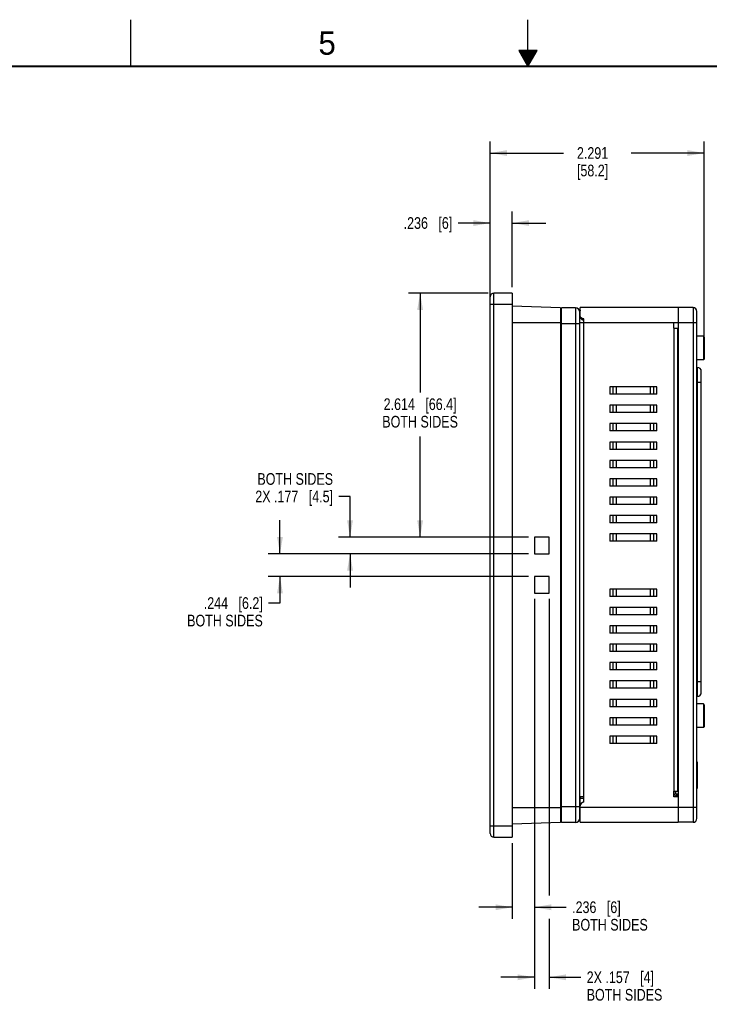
# Model space of a CAD drawing. Header units: inches. Extents: x 0 to 34, y 0 to 22.
# Tile 3 of 17: x 11.6 to 18.9, y 11.5 to 22. Entities that reach past the tile are written whole.
import ezdxf

# ---------------------------------------------------------------- set-up
doc = ezdxf.new("R2010")
doc.units = ezdxf.units.IN
doc.header["$LTSCALE"] = 1.87
doc.header["$MEASUREMENT"] = 0
doc.layers.get('0').update_dxf_attribs({"linetype": 'CONTINUOUS'})
doc.layers.add('DIMENSIONS', color=7, linetype='CONTINUOUS')
doc.styles.get("Standard").update_dxf_attribs({"font": 'txt', "width": 0.8})
doc.styles.add('TEXTSTYLE_2', font='txt')
doc.dimstyles.new('DIMSTYLE_2', dxfattribs={"dimtxt": 0.125, "dimasz": 0.18, "dimexe": 0.18, "dimexo": 0.0625, "dimgap": 0.09, "dimtad": 0, "dimtih": 1, "dimtoh": 1, "dimdec": 3, "dimzin": 4, "dimdsep": 46, "dimtxsty": 'STANDARD', "dimblk": '_FILLED', "dimblk1": '_FILLED', "dimblk2": '_FILLED', "dimcen": 0.09, "dimadec": 0, "dimazin": 0, "dimtp": 0.01, "dimtm": 0.01, "dimtfac": 1, "dimtdec": 3, "dimtofl": 0, "dimtmove": 0, "dimatfit": 3, "dimldrblk": '_FILLED', "dimfxl": 1, "dimtolj": 1, "dimtzin": 4, "dimarcsym": 0})

# ---------------------------------------------------------------- blocks, each defined once
blk = doc.blocks.new('_FILLED')
at = {"color": 0, "linetype": 'BYBLOCK'}
blk.add_solid([(0, 0), (-1, 0.174), (-1, -0.174)], dxfattribs=at)
blk = doc.blocks.new('*D8')
at = {"layer": 'DIMENSIONS', "color": 2, "linetype": 'CONTINUOUS'}
for p, q in [((16.596, 19.016), (16.596, 20.697)), ((18.888, 18.546), (18.888, 20.697)), ((16.596, 20.572), (17.38, 20.572)), ((18.888, 20.572), (18.105, 20.572))]:
    blk.add_line(p, q, dxfattribs=at)
at = {"layer": 'DIMENSIONS', "color": 2, "linetype": 'CONTINUOUS', "xscale": 0.18, "yscale": 0.18, "zscale": 0.18, "rotation": 180}
blk.add_blockref('_FILLED', (16.596, 20.572), dxfattribs=at)
at = {"layer": 'DIMENSIONS', "color": 2, "linetype": 'CONTINUOUS', "xscale": 0.18, "yscale": 0.18, "zscale": 0.18}
blk.add_blockref('_FILLED', (18.888, 20.572), dxfattribs=at)
at = {"layer": 'DIMENSIONS', "color": 2, "linetype": 'CONTINUOUS', "insert": (17.692, 20.635), "char_height": 0.125, "width": 0.6, "attachment_point": 2, "line_spacing_factor": 0.9}
blk.add_mtext('2.291\\P[58.2]', dxfattribs=at)
blk = doc.blocks.new('*D9')
at = {"layer": 'DIMENSIONS', "color": 2, "linetype": 'CONTINUOUS'}
for p, q in [((16.573, 19.072), (15.721, 19.072)), ((15.846, 19.072), (15.846, 18.007)), ((15.846, 16.458), (15.846, 17.538)), ((17.006, 16.458), (15.721, 16.458))]:
    blk.add_line(p, q, dxfattribs=at)
at = {"layer": 'DIMENSIONS', "color": 2, "linetype": 'CONTINUOUS', "xscale": 0.18, "yscale": 0.18, "zscale": 0.18}
for p, rotation in [((15.846, 19.072), 90), ((15.846, 16.458), 270)]:
    blk.add_blockref('_FILLED', p, dxfattribs=dict(at, rotation=rotation))
at = {"layer": 'DIMENSIONS', "color": 2, "linetype": 'CONTINUOUS', "insert": (15.846, 17.945), "char_height": 0.125, "width": 1.225, "attachment_point": 2, "line_spacing_factor": 0.9}
blk.add_mtext('2.614{\\Ftxt.shx;\\W1.000000;\\H0.125000; }[66.4]\\PBOTH SIDES', dxfattribs=at)
blk = doc.blocks.new('*D10')
at = {"layer": 'DIMENSIONS', "color": 2, "linetype": 'CONTINUOUS'}
for p, q in [((15.096, 16.894), (14.977, 16.894)), ((15.096, 16.458), (15.096, 16.894)), ((17.006, 16.458), (14.971, 16.458)), ((17.006, 16.281), (14.971, 16.281)), ((15.096, 16.281), (15.096, 15.921))]:
    blk.add_line(p, q, dxfattribs=at)
at = {"layer": 'DIMENSIONS', "color": 2, "linetype": 'CONTINUOUS', "xscale": 0.18, "yscale": 0.18, "zscale": 0.18}
for p, rotation in [((15.096, 16.458), 270), ((15.096, 16.281), 90)]:
    blk.add_blockref('_FILLED', p, dxfattribs=dict(at, rotation=rotation))
at = {"layer": 'DIMENSIONS', "color": 2, "linetype": 'CONTINUOUS', "insert": (14.914, 17.144), "char_height": 0.125, "width": 1.325, "attachment_point": 3, "line_spacing_factor": 0.9}
blk.add_mtext('BOTH SIDES\\P2X .177{\\Ftxt.shx;\\W1.000000;\\H0.125000; }[4.5]', dxfattribs=at)
blk = doc.blocks.new('*D11')
at = {"layer": 'DIMENSIONS', "color": 2, "linetype": 'CONTINUOUS'}
for p, q in [((14.346, 16.281), (14.346, 16.641)), ((17.006, 16.281), (14.221, 16.281)), ((17.006, 16.037), (14.221, 16.037)), ((14.346, 16.037), (14.346, 15.752)), ((14.346, 15.752), (14.224, 15.752))]:
    blk.add_line(p, q, dxfattribs=at)
at = {"layer": 'DIMENSIONS', "color": 2, "linetype": 'CONTINUOUS', "xscale": 0.18, "yscale": 0.18, "zscale": 0.18}
for p, rotation in [((14.346, 16.281), 270), ((14.346, 16.037), 90)]:
    blk.add_blockref('_FILLED', p, dxfattribs=dict(at, rotation=rotation))
at = {"layer": 'DIMENSIONS', "color": 2, "linetype": 'CONTINUOUS', "insert": (14.162, 15.815), "char_height": 0.125, "width": 1.025, "attachment_point": 3, "line_spacing_factor": 0.9}
blk.add_mtext('.244{\\Ftxt.shx;\\W1.000000;\\H0.125000; }[6.2]\\PBOTH SIDES', dxfattribs=at)
blk = doc.blocks.new('*D12')
at = {"layer": 'DIMENSIONS', "color": 2, "linetype": 'CONTINUOUS'}
for p, q in [((17.069, 15.797), (17.069, 12.37)), ((16.833, 13.183), (16.833, 12.37)), ((16.833, 12.495), (16.473, 12.495)), ((17.069, 12.495), (17.41, 12.495))]:
    blk.add_line(p, q, dxfattribs=at)
at = {"layer": 'DIMENSIONS', "color": 2, "linetype": 'CONTINUOUS', "xscale": 0.18, "yscale": 0.18, "zscale": 0.18}
blk.add_blockref('_FILLED', (16.833, 12.495), dxfattribs=at)
at = {"layer": 'DIMENSIONS', "color": 2, "linetype": 'CONTINUOUS', "xscale": 0.18, "yscale": 0.18, "zscale": 0.18, "rotation": 180}
blk.add_blockref('_FILLED', (17.069, 12.495), dxfattribs=at)
at = {"layer": 'DIMENSIONS', "color": 2, "linetype": 'CONTINUOUS', "insert": (17.473, 12.558), "char_height": 0.125, "width": 1, "attachment_point": 1, "line_spacing_factor": 0.9}
blk.add_mtext('.236{\\Ftxt.shx;\\W1.000000;\\H0.125000; }[6]\\PBOTH SIDES', dxfattribs=at)
blk = doc.blocks.new('*D13')
at = {"layer": 'DIMENSIONS', "color": 2, "linetype": 'CONTINUOUS'}
for p, q in [((17.069, 15.797), (17.069, 11.62)), ((17.226, 15.797), (17.226, 12.62)), ((17.226, 12.37), (17.226, 11.62)), ((17.069, 11.745), (16.709, 11.745)), ((17.226, 11.745), (17.566, 11.745))]:
    blk.add_line(p, q, dxfattribs=at)
at = {"layer": 'DIMENSIONS', "color": 2, "linetype": 'CONTINUOUS', "xscale": 0.18, "yscale": 0.18, "zscale": 0.18}
blk.add_blockref('_FILLED', (17.069, 11.745), dxfattribs=at)
at = {"layer": 'DIMENSIONS', "color": 2, "linetype": 'CONTINUOUS', "xscale": 0.18, "yscale": 0.18, "zscale": 0.18, "rotation": 180}
blk.add_blockref('_FILLED', (17.226, 11.745), dxfattribs=at)
at = {"layer": 'DIMENSIONS', "color": 2, "linetype": 'CONTINUOUS', "insert": (17.629, 11.808), "char_height": 0.125, "width": 1.125, "attachment_point": 1, "line_spacing_factor": 0.9}
blk.add_mtext('2X .157{\\Ftxt.shx;\\W1.000000;\\H0.125000; }[4]\\PBOTH SIDES', dxfattribs=at)
blk = doc.blocks.new('*D14')
at = {"layer": 'DIMENSIONS', "color": 2, "linetype": 'CONTINUOUS'}
for p, q in [((16.596, 19.095), (16.596, 19.947)), ((16.833, 19.135), (16.833, 19.947)), ((16.596, 19.822), (16.252, 19.822)), ((16.833, 19.822), (17.193, 19.822))]:
    blk.add_line(p, q, dxfattribs=at)
at = {"layer": 'DIMENSIONS', "color": 2, "linetype": 'CONTINUOUS', "xscale": 0.18, "yscale": 0.18, "zscale": 0.18}
blk.add_blockref('_FILLED', (16.596, 19.822), dxfattribs=at)
at = {"layer": 'DIMENSIONS', "color": 2, "linetype": 'CONTINUOUS', "xscale": 0.18, "yscale": 0.18, "zscale": 0.18, "rotation": 180}
blk.add_blockref('_FILLED', (16.833, 19.822), dxfattribs=at)
at = {"layer": 'DIMENSIONS', "color": 2, "linetype": 'CONTINUOUS', "insert": (16.19, 19.885), "char_height": 0.125, "width": 0.825, "attachment_point": 3, "line_spacing_factor": 0.9}
blk.add_mtext('.236{\\Ftxt.shx;\\W1.000000;\\H0.125000; }[6]', dxfattribs=at)

msp = doc.modelspace()

# ---------------------------------------------------------------- linework, layer by layer
at = {"color": 2, "linetype": 'CONTINUOUS'}
for p, q in [((12.75, 21.5), (12.75, 22)), ((17, 21.5), (17, 22)), ((16.902, 21.6697), (17, 21.5)), ((17.098, 21.6697), (16.902, 21.6697)), ((16.9076, 21.66), (17.0924, 21.66)), ((16.9134, 21.65), (17.0866, 21.65)), ((16.9192, 21.64), (17.0808, 21.64)), ((16.925, 21.63), (17.0751, 21.63)), ((16.9307, 21.62), (17.0693, 21.62)), ((17, 21.5), (17.098, 21.6697)), ((16.9365, 21.61), (17.0635, 21.61)), ((16.9423, 21.6), (17.0578, 21.6)), ((16.9481, 21.59), (17.052, 21.59)), ((16.9538, 21.58), (17.0462, 21.58)), ((16.9596, 21.57), (17.0404, 21.57)), ((16.9654, 21.56), (17.0347, 21.56)), ((16.9712, 21.55), (17.0289, 21.55)), ((16.9769, 21.54), (17.0231, 21.54)), ((16.9827, 21.53), (17.0173, 21.53)), ((16.9885, 21.52), (17.0116, 21.52)), ((16.9942, 21.51), (17.0058, 21.51))]:
    msp.add_line(p, q, dxfattribs=at)
at = {"color": 7, "linetype": 'CONTINUOUS'}
for p, q in [((16.5964, 13.2846), (16.5964, 19.0326)), ((16.6358, 13.2452), (16.6358, 19.072)), ((16.8326, 19.072), (16.6358, 19.072)), ((16.8326, 19.072), (16.8326, 13.2452)), ((16.5964, 18.9539), (16.8326, 18.9539)), ((17.3484, 18.913), (16.8326, 18.931)), ((17.3484, 18.913), (17.3484, 13.4042)), ((17.3602, 18.9008), (17.3484, 18.9008)), ((17.3602, 13.4027), (17.3602, 18.9145)), ((17.5078, 18.9145), (17.3602, 18.9145)), ((17.5078, 18.9145), (17.5078, 13.4027)), ((17.557, 13.4519), (17.557, 18.8752)), ((17.559, 18.8216), (17.559, 18.9165)), ((18.6082, 18.9165), (17.559, 18.9165)), ((18.6082, 18.9165), (18.6082, 18.7571)), ((18.6122, 13.4047), (18.6122, 18.9165)), ((18.7677, 18.9165), (18.6122, 18.9165)), ((18.7677, 18.9165), (18.7677, 13.4047)), ((18.809, 13.446), (18.809, 18.8752)), ((17.5964, 18.7851), (17.5964, 18.7571)), ((17.5984, 13.6193), (17.5984, 18.7957)), ((18.6082, 18.8732), (18.6122, 18.8732)), ((18.6082, 18.8338), (18.6122, 18.8338)), ((16.8326, 18.7571), (17.3602, 18.7571)), ((17.3602, 18.7472), (17.557, 18.7472)), ((17.557, 18.7571), (18.6082, 18.7571)), ((18.561, 18.698), (18.561, 18.7571)), ((18.561, 18.698), (18.6122, 18.698)), ((18.5629, 18.698), (18.5629, 13.7374)), ((18.6043, 18.698), (18.6043, 13.7374)), ((18.6062, 13.7374), (18.6062, 18.698)), ((18.6122, 18.759), (18.809, 18.759)), ((18.8799, 18.6094), (18.809, 18.6094)), ((18.8799, 18.6094), (18.8799, 18.3574)), ((18.8877, 18.6015), (18.8799, 18.6094)), ((18.8877, 18.6015), (18.8877, 18.3653)), ((18.8799, 18.3574), (18.809, 18.3574)), ((18.8877, 18.3653), (18.8799, 18.3574)), ((18.8129, 18.2767), (18.809, 18.2767)), ((18.8129, 18.2767), (18.8129, 14.7531)), ((18.8562, 14.7964), (18.8562, 18.2334)), ((17.8766, 18.0681), (17.8766, 17.9893)), ((18.3792, 18.0681), (17.8766, 18.0681)), ((17.9124, 17.9893), (17.9124, 18.0681)), ((17.9454, 18.0681), (17.9454, 17.9893)), ((17.9471, 17.9893), (17.9471, 18.0681)), ((18.3087, 18.0681), (18.3087, 17.9893)), ((18.3104, 17.9893), (18.3104, 18.0681)), ((18.3434, 18.0681), (18.3434, 17.9893)), ((18.3792, 17.9893), (18.3792, 18.0681)), ((18.809, 18.1193), (18.8562, 18.1193)), ((18.3792, 17.9893), (17.8766, 17.9893)), ((17.8766, 17.8712), (17.8766, 17.7925)), ((18.3792, 17.8712), (17.8766, 17.8712)), ((17.9124, 17.7925), (17.9124, 17.8712)), ((17.9454, 17.8712), (17.9454, 17.7925)), ((17.9471, 17.7925), (17.9471, 17.8712)), ((18.3087, 17.8712), (18.3087, 17.7925)), ((18.3104, 17.7925), (18.3104, 17.8712)), ((18.3434, 17.8712), (18.3434, 17.7925)), ((18.3792, 17.7925), (18.3792, 17.8712)), ((18.3792, 17.7925), (17.8766, 17.7925)), ((17.8766, 17.6744), (17.8766, 17.5956)), ((18.3792, 17.6744), (17.8766, 17.6744)), ((17.9124, 17.5956), (17.9124, 17.6744)), ((17.9454, 17.6744), (17.9454, 17.5956)), ((17.9471, 17.5956), (17.9471, 17.6744)), ((18.3087, 17.6744), (18.3087, 17.5956)), ((18.3104, 17.5956), (18.3104, 17.6744)), ((18.3434, 17.6744), (18.3434, 17.5956)), ((18.3792, 17.5956), (18.3792, 17.6744)), ((18.3792, 17.5956), (17.8766, 17.5956)), ((17.8766, 17.4775), (17.8766, 17.3988)), ((18.3792, 17.4775), (17.8766, 17.4775)), ((18.3792, 17.3988), (17.8766, 17.3988)), ((17.9124, 17.3988), (17.9124, 17.4775)), ((17.9454, 17.4775), (17.9454, 17.3988)), ((17.9471, 17.3988), (17.9471, 17.4775)), ((18.3087, 17.4775), (18.3087, 17.3988)), ((18.3104, 17.3988), (18.3104, 17.4775)), ((18.3434, 17.4775), (18.3434, 17.3988)), ((18.3792, 17.3988), (18.3792, 17.4775)), ((17.8766, 17.2807), (17.8766, 17.2019)), ((18.3792, 17.2807), (17.8766, 17.2807)), ((18.3792, 17.2019), (17.8766, 17.2019)), ((17.9124, 17.2019), (17.9124, 17.2807)), ((17.9454, 17.2807), (17.9454, 17.2019)), ((17.9471, 17.2019), (17.9471, 17.2807)), ((18.3087, 17.2807), (18.3087, 17.2019)), ((18.3104, 17.2019), (18.3104, 17.2807)), ((18.3434, 17.2807), (18.3434, 17.2019)), ((18.3792, 17.2019), (18.3792, 17.2807)), ((17.8766, 17.0838), (17.8766, 17.0051)), ((18.3792, 17.0838), (17.8766, 17.0838)), ((17.9124, 17.0051), (17.9124, 17.0838)), ((17.9454, 17.0838), (17.9454, 17.0051)), ((17.9471, 17.0051), (17.9471, 17.0838)), ((18.3087, 17.0838), (18.3087, 17.0051)), ((18.3104, 17.0051), (18.3104, 17.0838)), ((18.3434, 17.0838), (18.3434, 17.0051)), ((18.3792, 17.0051), (18.3792, 17.0838)), ((18.3792, 17.0051), (17.8766, 17.0051)), ((17.8766, 16.887), (17.8766, 16.8082)), ((18.3792, 16.887), (17.8766, 16.887)), ((17.9124, 16.8082), (17.9124, 16.887)), ((17.9454, 16.887), (17.9454, 16.8082)), ((17.9471, 16.8082), (17.9471, 16.887)), ((18.3087, 16.887), (18.3087, 16.8082)), ((18.3104, 16.8082), (18.3104, 16.887)), ((18.3434, 16.887), (18.3434, 16.8082)), ((18.3792, 16.8082), (18.3792, 16.887)), ((18.3792, 16.8082), (17.8766, 16.8082)), ((17.8766, 16.6901), (17.8766, 16.6114)), ((18.3792, 16.6901), (17.8766, 16.6901)), ((17.9124, 16.6114), (17.9124, 16.6901)), ((17.9454, 16.6901), (17.9454, 16.6114)), ((17.9471, 16.6114), (17.9471, 16.6901)), ((18.3087, 16.6901), (18.3087, 16.6114)), ((18.3104, 16.6114), (18.3104, 16.6901)), ((18.3434, 16.6901), (18.3434, 16.6114)), ((18.3792, 16.6114), (18.3792, 16.6901)), ((18.3792, 16.6114), (17.8766, 16.6114)), ((17.0688, 16.4578), (17.0688, 16.2807)), ((17.2263, 16.4578), (17.0688, 16.4578)), ((17.2263, 16.2807), (17.2263, 16.4578)), ((17.8766, 16.4933), (17.8766, 16.4145)), ((18.3792, 16.4933), (17.8766, 16.4933)), ((17.9124, 16.4145), (17.9124, 16.4933)), ((17.9454, 16.4933), (17.9454, 16.4145)), ((17.9471, 16.4145), (17.9471, 16.4933)), ((18.3087, 16.4933), (18.3087, 16.4145)), ((18.3104, 16.4145), (18.3104, 16.4933)), ((18.3434, 16.4933), (18.3434, 16.4145)), ((18.3792, 16.4145), (18.3792, 16.4933)), ((18.3792, 16.4145), (17.8766, 16.4145)), ((17.0688, 16.2807), (17.2263, 16.2807)), ((17.0688, 16.0366), (17.0688, 15.8594)), ((17.2263, 16.0366), (17.0688, 16.0366)), ((17.2263, 15.8594), (17.2263, 16.0366)), ((17.0688, 15.8594), (17.2263, 15.8594)), ((18.3792, 15.9027), (17.8766, 15.9027)), ((17.8766, 15.9027), (17.8766, 15.824)), ((18.3792, 15.824), (17.8766, 15.824)), ((17.9124, 15.824), (17.9124, 15.9027)), ((17.9454, 15.9027), (17.9454, 15.824)), ((17.9471, 15.824), (17.9471, 15.9027)), ((18.3087, 15.9027), (18.3087, 15.824)), ((18.3104, 15.824), (18.3104, 15.9027)), ((18.3434, 15.9027), (18.3434, 15.824)), ((18.3792, 15.824), (18.3792, 15.9027)), ((18.3792, 15.7059), (17.8766, 15.7059)), ((17.8766, 15.7059), (17.8766, 15.6271)), ((18.3792, 15.6271), (17.8766, 15.6271)), ((17.9124, 15.6271), (17.9124, 15.7059)), ((17.9454, 15.7059), (17.9454, 15.6271)), ((17.9471, 15.6271), (17.9471, 15.7059)), ((18.3087, 15.7059), (18.3087, 15.6271)), ((18.3104, 15.6271), (18.3104, 15.7059)), ((18.3434, 15.7059), (18.3434, 15.6271)), ((18.3792, 15.6271), (18.3792, 15.7059)), ((18.3792, 15.509), (17.8766, 15.509)), ((17.8766, 15.509), (17.8766, 15.4303)), ((17.9124, 15.4303), (17.9124, 15.509)), ((17.9454, 15.509), (17.9454, 15.4303)), ((17.9471, 15.4303), (17.9471, 15.509)), ((18.3087, 15.509), (18.3087, 15.4303)), ((18.3104, 15.4303), (18.3104, 15.509)), ((18.3434, 15.509), (18.3434, 15.4303)), ((18.3792, 15.4303), (18.3792, 15.509)), ((18.3792, 15.4303), (17.8766, 15.4303)), ((18.3792, 15.3122), (17.8766, 15.3122)), ((17.8766, 15.3122), (17.8766, 15.2334)), ((17.9124, 15.2334), (17.9124, 15.3122)), ((17.9454, 15.3122), (17.9454, 15.2334)), ((17.9471, 15.2334), (17.9471, 15.3122)), ((18.3087, 15.3122), (18.3087, 15.2334)), ((18.3104, 15.2334), (18.3104, 15.3122)), ((18.3434, 15.3122), (18.3434, 15.2334)), ((18.3792, 15.2334), (18.3792, 15.3122)), ((18.3792, 15.2334), (17.8766, 15.2334)), ((18.3792, 15.1153), (17.8766, 15.1153)), ((17.8766, 15.1153), (17.8766, 15.0366)), ((17.9124, 15.0366), (17.9124, 15.1153)), ((17.9454, 15.1153), (17.9454, 15.0366)), ((17.9471, 15.0366), (17.9471, 15.1153)), ((18.3087, 15.1153), (18.3087, 15.0366)), ((18.3104, 15.0366), (18.3104, 15.1153)), ((18.3434, 15.1153), (18.3434, 15.0366)), ((18.3792, 15.0366), (18.3792, 15.1153)), ((18.3792, 15.0366), (17.8766, 15.0366)), ((18.3792, 14.9185), (17.8766, 14.9185)), ((17.8766, 14.9185), (17.8766, 14.8397)), ((17.9124, 14.8397), (17.9124, 14.9185)), ((17.9454, 14.9185), (17.9454, 14.8397)), ((17.9471, 14.8397), (17.9471, 14.9185)), ((18.3087, 14.9185), (18.3087, 14.8397)), ((18.3104, 14.8397), (18.3104, 14.9185)), ((18.3434, 14.9185), (18.3434, 14.8397)), ((18.3792, 14.8397), (18.3792, 14.9185)), ((18.8562, 14.9106), (18.809, 14.9106)), ((18.3792, 14.8397), (17.8766, 14.8397)), ((18.3792, 14.7216), (17.8766, 14.7216)), ((17.8766, 14.7216), (17.8766, 14.6429)), ((17.9124, 14.6429), (17.9124, 14.7216)), ((17.9454, 14.7216), (17.9454, 14.6429)), ((17.9471, 14.6429), (17.9471, 14.7216)), ((18.3087, 14.7216), (18.3087, 14.6429)), ((18.3104, 14.6429), (18.3104, 14.7216)), ((18.3434, 14.7216), (18.3434, 14.6429)), ((18.3792, 14.6429), (18.3792, 14.7216)), ((18.8129, 14.7531), (18.809, 14.7531)), ((18.8799, 14.6724), (18.809, 14.6724)), ((18.8877, 14.6645), (18.8799, 14.6724)), ((18.8799, 14.6724), (18.8799, 14.4204)), ((18.8877, 14.6645), (18.8877, 14.4283)), ((18.3792, 14.6429), (17.8766, 14.6429)), ((18.3792, 14.5248), (17.8766, 14.5248)), ((17.8766, 14.5248), (17.8766, 14.446)), ((18.3792, 14.446), (17.8766, 14.446)), ((17.9124, 14.446), (17.9124, 14.5248)), ((17.9454, 14.5248), (17.9454, 14.446)), ((17.9471, 14.446), (17.9471, 14.5248)), ((18.3087, 14.5248), (18.3087, 14.446)), ((18.3104, 14.446), (18.3104, 14.5248)), ((18.3434, 14.5248), (18.3434, 14.446)), ((18.3792, 14.446), (18.3792, 14.5248)), ((18.8799, 14.4204), (18.809, 14.4204)), ((18.8877, 14.4283), (18.8799, 14.4204)), ((18.3792, 14.3279), (17.8766, 14.3279)), ((17.8766, 14.3279), (17.8766, 14.2492)), ((18.3792, 14.2492), (17.8766, 14.2492)), ((17.9124, 14.2492), (17.9124, 14.3279)), ((17.9454, 14.3279), (17.9454, 14.2492)), ((17.9471, 14.2492), (17.9471, 14.3279)), ((18.3087, 14.3279), (18.3087, 14.2492)), ((18.3104, 14.2492), (18.3104, 14.3279)), ((18.3434, 14.3279), (18.3434, 14.2492)), ((18.3792, 14.2492), (18.3792, 14.3279)), ((18.809, 14.0526), (18.811, 14.0526)), ((18.809, 14.0513), (18.811, 14.0513)), ((18.811, 14.0526), (18.811, 13.7654)), ((18.809, 14.0097), (18.811, 14.0097)), ((18.809, 13.9727), (18.811, 13.9727)), ((18.811, 13.9607), (18.809, 13.9607)), ((18.809, 13.9409), (18.811, 13.9409)), ((18.809, 13.9362), (18.811, 13.9362)), ((18.809, 13.9349), (18.811, 13.9349)), ((18.809, 13.8338), (18.811, 13.8338)), ((18.809, 13.8325), (18.811, 13.8325)), ((18.811, 13.8295), (18.809, 13.8295)), ((18.561, 13.7374), (18.6122, 13.7374)), ((18.561, 13.6783), (18.561, 13.7374)), ((18.5846, 13.7334), (18.561, 13.7334)), ((18.5649, 13.7098), (18.5649, 13.7334)), ((18.5846, 13.7098), (18.5846, 13.7374)), ((18.5846, 13.7098), (18.6122, 13.7098)), ((18.5925, 13.7098), (18.5925, 13.6941)), ((18.809, 13.793), (18.811, 13.793)), ((18.811, 13.7654), (18.809, 13.7654)), ((17.5984, 13.6783), (17.557, 13.6783)), ((17.5984, 13.6606), (17.559, 13.6606)), ((17.559, 13.4047), (17.559, 13.6606)), ((18.6082, 13.6783), (18.561, 13.6783)), ((18.5807, 13.6941), (18.6122, 13.6941)), ((18.6082, 13.6783), (18.6082, 13.4047)), ((18.6082, 13.6763), (18.6122, 13.6763)), ((18.6122, 13.6606), (18.6082, 13.6606)), ((17.3602, 13.5602), (16.8326, 13.5602)), ((17.557, 13.57), (17.3602, 13.57)), ((18.6082, 13.5622), (17.559, 13.5622)), ((18.809, 13.5622), (18.6122, 13.5622)), ((17.3484, 13.4042), (16.8326, 13.3862)), ((17.3484, 13.4165), (17.3602, 13.4165)), ((17.5078, 13.4027), (17.3602, 13.4027)), ((17.559, 13.4047), (18.6082, 13.4047)), ((18.6082, 13.446), (18.6122, 13.446)), ((18.7677, 13.4047), (18.6122, 13.4047)), ((16.8326, 13.3634), (16.5964, 13.3634)), ((16.6358, 13.2452), (16.8326, 13.2452))]:
    msp.add_line(p, q, dxfattribs=at)
at = {"color": 7, "linetype": 'CONTINUOUS', "const_width": 0.02}
msp.add_lwpolyline([(33.5, 21.5), (0.5, 21.5)], dxfattribs=at)
at = {"color": 7, "linetype": 'CONTINUOUS'}
for centre, radius, start, end in [((16.6358, 19.0326), 0.0394, 90, 180.00046), ((17.5078, 18.8653), 0.0492, 0, 90), ((17.5984, 18.8752), 0.0413, 162.37053, 180), ((18.7677, 18.8752), 0.0413, 0, 90), ((17.5984, 18.8249), 0.0404, 267.20587, 269.9993), ((18.8129, 18.2334), 0.0433, 0, 90), ((18.8129, 14.7964), 0.0433, 270, 360), ((18.5807, 13.7098), 0.0157, 180, 270), ((17.5984, 13.6783), 0.0413, 180, 205.39816), ((17.5984, 13.5799), 0.0394, 90, 180), ((17.5984, 13.6783), 0.00197, 180, 270), ((17.5078, 13.4519), 0.0492, 270, 360), ((18.7677, 13.446), 0.0413, 270, 360), ((16.6358, 13.2846), 0.0394, 179.99954, 270)]:
    msp.add_arc(centre, radius, start, end, dxfattribs=at)
for points, knots in [([(17.5984, 18.7957), (17.5971, 18.7957), (17.5945, 18.7959), (17.5907, 18.7964), (17.5869, 18.7973), (17.5832, 18.7986), (17.5797, 18.8002), (17.5764, 18.8021), (17.5733, 18.8044), (17.5704, 18.8068), (17.5678, 18.8096), (17.5655, 18.8125), (17.5635, 18.8156), (17.5619, 18.8189), (17.5606, 18.8223), (17.5597, 18.8257), (17.5591, 18.8292), (17.559, 18.8315), (17.559, 18.8326)], [0, 0, 0, 0, 0.0649756, 0.129912, 0.1947708, 0.2595045, 0.3240593, 0.3883713, 0.4523661, 0.5159589, 0.5790566, 0.6415617, 0.7033787, 0.7644214, 0.8246233, 0.8839469, 0.9423908, 1, 1, 1, 1]), ([(17.559, 18.8216), (17.559, 18.8205), (17.5591, 18.8182), (17.5597, 18.8149), (17.5606, 18.8115), (17.5618, 18.8082), (17.5635, 18.805), (17.5654, 18.8019), (17.5677, 18.799), (17.5703, 18.7962), (17.5732, 18.7937), (17.5763, 18.7915), (17.5797, 18.7896), (17.5832, 18.7879), (17.5868, 18.7867), (17.5906, 18.7857), (17.5945, 18.7852), (17.5971, 18.7851), (17.5984, 18.7851)], [0, 0, 0, 0, 0.0558715, 0.1129751, 0.1713436, 0.2309467, 0.2917041, 0.3534977, 0.416187, 0.4796236, 0.5436631, 0.6081741, 0.6730423, 0.7381729, 0.8034891, 0.8689302, 0.9344465, 1, 1, 1, 1])]:
    msp.add_open_spline(points, degree=3, knots=knots, dxfattribs=at)

# ---------------------------------------------------------------- texts
at = {"color": 2, "linetype": 'CONTINUOUS', "insert": (14.7577, 21.8747), "char_height": 0.25, "width": 0.25, "attachment_point": 1, "line_spacing_factor": 0.9, "style": 'TEXTSTYLE_2'}
msp.add_mtext('5', dxfattribs=at)

# ---------------------------------------------------------------- dimensions: what is measured, and where the dimension line sits
at = {"layer": 'DIMENSIONS', "color": 2, "linetype": 'CONTINUOUS'}
for base, p1, p2, picture, middle in [((18.8877, 20.572), (16.5964, 19.0164), (18.8877, 18.5459), '*D8', (17.5921, 20.4783)), ((16.8326, 19.822), (16.5964, 19.0951), (16.8326, 19.1345), '*D14', (15.527, 19.822))]:
    dim = msp.add_linear_dim(base=base, p1=p1, p2=p2, dimstyle='DIMSTYLE_2', dxfattribs=at)
    dim.commit()
    dim.dimension.update_dxf_attribs({"geometry": picture, "text_midpoint": middle, "dimtype": 160})
for base, p1, p2, angle, text, picture, middle in [((15.8464, 16.4578), (16.5733, 19.072), (17.0063, 16.4578), 270, '<>\\PBOTH SIDES', '*D9', (15.6277, 17.7727)), ((15.0964, 16.2807), (17.0063, 16.4578), (17.0063, 16.2807), 270, 'BOTH SIDES\\P2X <>', '*D10', (13.8644, 16.9881)), ((14.3464, 16.0366), (17.0063, 16.2807), (17.0063, 16.0366), 270, '<>\\PBOTH SIDES', '*D11', (13.1116, 15.643)), ((16.8326, 12.4952), (17.0688, 15.7969), (16.8326, 13.1827), 180, '<>\\PBOTH SIDES', '*D12', (17.9727, 12.3859))]:
    dim = msp.add_linear_dim(base=base, p1=p1, p2=p2, angle=angle, text=text, dimstyle='DIMSTYLE_2', dxfattribs=at)
    dim.commit()
    dim.dimension.update_dxf_attribs({"geometry": picture, "text_midpoint": middle, "dimtype": 160})
dim = msp.add_linear_dim(base=(17.22633, 11.74524), p1=(17.06885, 15.79691), p2=(17.22633, 15.79691), text='2X <>\\PBOTH SIDES', dimstyle='DIMSTYLE_2', dxfattribs=at)
dim.commit()
dim.dimension.update_dxf_attribs({"geometry": '*D13', "text_midpoint": (18.19111, 11.63587), "dimtype": 160})

doc.saveas('drawing.dxf')
